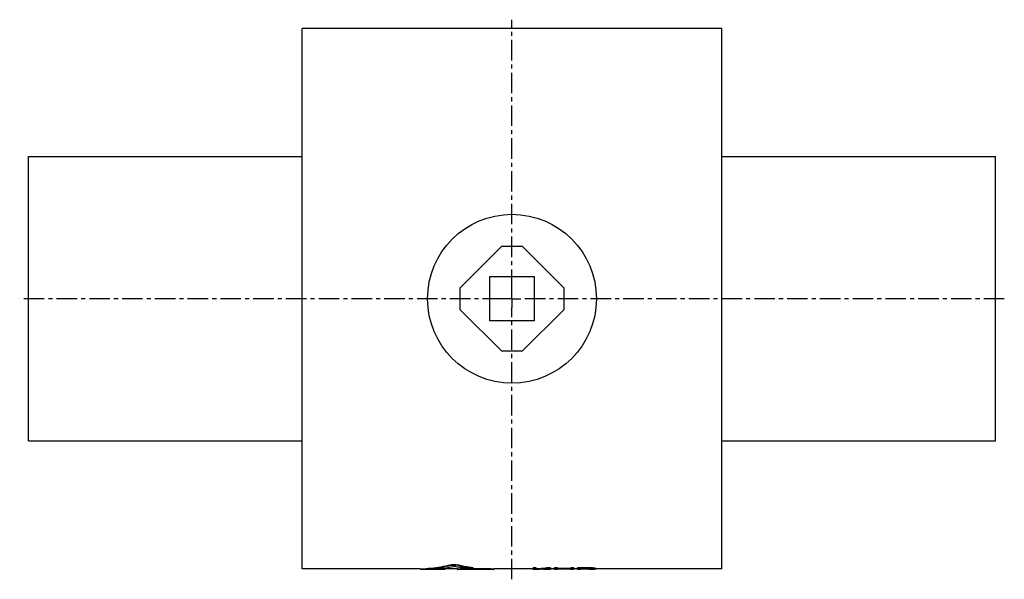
# Model space of a CAD drawing. Header units: millimetres. Extents: x -2 to 552, y 73 to 388.
import ezdxf

# ---------------------------------------------------------------- set-up
doc = ezdxf.new("R2010")
doc.units = ezdxf.units.MM
doc.header["$LTSCALE"] = 30.734
doc.linetypes.add('CENTER', pattern=[0.6, 0.375, -0.075, 0.075, -0.075])
doc.layers.get('0').update_dxf_attribs({"linetype": 'CONTINUOUS'})
doc.layers.add('DEFAULT_1', color=7, linetype='CENTER')

msp = doc.modelspace()

# ---------------------------------------------------------------- linework, layer by layer
at = {"color": 7, "linetype": 'CONTINUOUS'}
for p, q in [((157.46, 78.59), (157.46, 382.59)), ((393.46, 382.59), (157.46, 382.59)), ((393.46, 78.59), (393.46, 382.59)), ((3.46, 150.59), (3.46, 310.59)), ((3.46, 310.59), (157.46, 310.59)), ((393.46, 310.59), (547.46, 310.59)), ((547.46, 150.59), (547.46, 310.59)), ((269.46, 259.95), (246.11, 236.59)), ((281.46, 259.95), (269.46, 259.95)), ((304.82, 236.59), (281.46, 259.95)), ((262.96, 218.09), (262.96, 243.09)), ((262.96, 243.09), (287.96, 243.09)), ((287.96, 243.09), (287.96, 218.09)), ((246.11, 236.59), (246.11, 224.59)), ((304.82, 224.59), (304.82, 236.59)), ((246.11, 224.59), (269.46, 201.23)), ((281.46, 201.23), (304.82, 224.59)), ((287.96, 218.09), (262.96, 218.09)), ((269.46, 201.23), (281.46, 201.23)), ((3.46, 150.59), (157.46, 150.59)), ((393.46, 150.59), (547.46, 150.59)), ((223.97, 78.59), (157.46, 78.59)), ((223.97, 78.62), (223.97, 78.33)), ((224.31, 78.65), (224.31, 78.35)), ((235.99, 78.3), (225.69, 78.3)), ((235.99, 78.37), (229.12, 78.37)), ((235.99, 78.67), (233.42, 78.67)), ((235.99, 78.67), (235.99, 78.37)), ((237.71, 78.62), (237.71, 78.33)), ((244.57, 78.59), (237.71, 78.59)), ((241.19, 80.96), (241.19, 80.66)), ((243.94, 80.96), (243.94, 80.66)), ((244.57, 78.62), (244.57, 78.33)), ((263.46, 78.67), (246.29, 78.67)), ((246.29, 78.67), (246.29, 78.37)), ((263.46, 78.37), (246.29, 78.37)), ((263.46, 78.3), (246.29, 78.3)), ((253.36, 79.26), (253.36, 78.96)), ((253.7, 79.17), (253.7, 78.87)), ((263.46, 78.67), (263.46, 78.37)), ((265.18, 78.62), (265.18, 78.33)), ((287.46, 78.59), (265.18, 78.59)), ((289.09, 79.17), (287.46, 79.17)), ((287.46, 78.29), (287.46, 79.17)), ((289.09, 78.87), (287.46, 78.87)), ((289.09, 78.29), (287.46, 78.29)), ((289.09, 78.45), (289.09, 79.17)), ((289.09, 78.29), (289.09, 78.36)), ((297.21, 79.17), (295.04, 79.17)), ((295.04, 79.17), (295.04, 78.87)), ((297.21, 78.87), (295.04, 78.87)), ((297.21, 78.29), (295.04, 78.29)), ((297.21, 79.17), (297.21, 78.87)), ((299.38, 78.59), (297.21, 78.59)), ((297.21, 78.59), (297.21, 78.29)), ((301, 79.17), (299.38, 79.17)), ((299.38, 78.29), (299.38, 79.17)), ((301, 78.87), (299.38, 78.87)), ((301, 78.29), (299.38, 78.29)), ((301, 78.5), (301, 79.17)), ((308.59, 78.8), (301, 78.8)), ((308.59, 78.5), (301, 78.5)), ((308.59, 78.42), (301, 78.42)), ((301, 78.29), (301, 78.42)), ((310.21, 79.17), (308.59, 79.17)), ((308.59, 78.5), (308.59, 79.17)), ((310.21, 78.87), (308.59, 78.87)), ((308.59, 78.29), (308.59, 78.42)), ((310.21, 78.29), (308.59, 78.29)), ((310.21, 78.29), (310.21, 79.17)), ((312.38, 78.59), (310.21, 78.59)), ((318.88, 79.17), (312.38, 79.17)), ((312.38, 78.29), (312.38, 79.17)), ((318.88, 78.87), (312.38, 78.87)), ((314, 78.29), (312.38, 78.29)), ((319.15, 78.76), (314, 78.76)), ((314, 78.49), (314, 78.76)), ((319.15, 78.49), (314, 78.49)), ((318.88, 78.41), (314, 78.41)), ((314, 78.29), (314, 78.41)), ((318.88, 79.17), (318.88, 78.87)), ((319.15, 78.76), (319.15, 78.49)), ((319.96, 78.73), (319.96, 78.5)), ((320.23, 79.14), (320.23, 78.85)), ((320.5, 78.69), (320.5, 78.53)), ((320.77, 78.58), (320.77, 78.63)), ((321.32, 79.08), (321.32, 78.78)), ((322.13, 78.99), (322.13, 78.69)), ((322.4, 78.56), (322.4, 78.93)), ((393.46, 78.59), (322.4, 78.59))]:
    msp.add_line(p, q, dxfattribs=at)
msp.add_circle((275.46, 230.59), 47.5, dxfattribs=at)
for points, start_tangent, end_tangent in [([(223.98, 78.63), (223.98, 78.63), (224.03, 78.64), (224.15, 78.64), (224.31, 78.65)], (-0.044029, 0.340642), (0.338336, 0.01276)), ([(223.98, 78.33), (223.98, 78.33), (224.03, 78.34), (224.15, 78.34), (224.31, 78.35)], (-0.043802, 0.340807), (0.338368, 0.012814)), ([(225.69, 78.3), (225.37, 78.3), (225.07, 78.3), (224.79, 78.3), (224.53, 78.3), (224.32, 78.31), (224.15, 78.31), (224.04, 78.32), (223.98, 78.32), (223.98, 78.33)], (-1.713932, 0), (-0.22171, 1.725051)), ([(224.31, 78.65), (229.94, 79.05), (235.57, 79.82), (241.19, 80.96)], (17.044355, 0.642809), (16.600084, 3.919243)), ([(224.31, 78.35), (229.94, 78.75), (235.57, 79.52), (241.19, 80.66)], (17.04407, 0.645454), (16.600784, 3.915468)), ([(229.12, 78.37), (233.6, 78.69), (238.09, 79.24), (242.57, 80.02)], (13.549337, 0.595125), (13.295153, 2.679105)), ([(235.99, 78.67), (236.32, 78.67), (236.65, 78.67), (236.94, 78.66), (237.2, 78.66), (237.42, 78.65), (237.58, 78.64), (237.67, 78.63), (237.71, 78.62)], (1.718611, 0), (-0.004855, -0.397323)), ([(235.99, 78.37), (236.32, 78.37), (236.65, 78.37), (236.94, 78.36), (237.2, 78.36), (237.42, 78.35), (237.58, 78.34), (237.67, 78.33), (237.71, 78.33)], (1.718628, 0), (-0.004896, -0.399631)), ([(237.71, 78.33), (237.67, 78.32), (237.58, 78.31), (237.42, 78.31), (237.2, 78.3), (236.94, 78.3), (236.65, 78.3), (236.32, 78.3), (235.99, 78.3)], (-0.004895, -0.399485), (-1.718001, 0)), ([(241.19, 80.96), (241.4, 81), (241.66, 81.03), (241.94, 81.06), (242.25, 81.08), (242.56, 81.08), (242.88, 81.08), (243.18, 81.06), (243.47, 81.04), (243.72, 81), (243.94, 80.96)], (2.690609, 0.635247), (2.69101, -0.633546)), ([(241.19, 80.66), (241.4, 80.7), (241.66, 80.73), (241.94, 80.76), (242.25, 80.78), (242.56, 80.78), (242.88, 80.78), (243.18, 80.76), (243.47, 80.73), (243.72, 80.7), (243.94, 80.66)], (2.69072, 0.634634), (2.691121, -0.632935)), ([(250.61, 78.78), (247.93, 79.11), (245.24, 79.53), (242.57, 80.02)], (-8.094268, 0.86789), (-7.981153, 1.60362)), ([(253.36, 79.26), (250.21, 79.71), (247.07, 80.28), (243.94, 80.96)], (-9.500441, 1.189552), (-9.31982, 2.194169)), ([(253.36, 78.96), (250.21, 79.41), (247.07, 79.98), (243.94, 80.66)], (-9.500237, 1.189358), (-9.320091, 2.192026)), ([(244.57, 78.62), (244.61, 78.63), (244.71, 78.64), (244.86, 78.65), (245.08, 78.66), (245.34, 78.66), (245.63, 78.67), (245.96, 78.67), (246.29, 78.67)], (-0.003826, 0.397334), (1.718607, 0)), ([(244.57, 78.33), (244.61, 78.33), (244.71, 78.34), (244.86, 78.35), (245.08, 78.36), (245.34, 78.36), (245.63, 78.37), (245.96, 78.37), (246.29, 78.37)], (-0.00387, 0.399641), (1.718624, 0)), ([(246.29, 78.3), (245.96, 78.3), (245.64, 78.3), (245.34, 78.3), (245.08, 78.3), (244.86, 78.31), (244.71, 78.31), (244.61, 78.32), (244.57, 78.33)], (-1.718005, 0), (-0.003868, 0.399497)), ([(253.7, 78.87), (253.68, 78.85), (253.6, 78.82), (253.46, 78.8), (253.26, 78.77), (253.01, 78.76), (252.72, 78.74), (252.41, 78.73), (252.08, 78.73), (251.74, 78.73), (251.41, 78.74), (251.11, 78.75), (250.84, 78.76), (250.61, 78.78)], (-0.808086, -2.833888), (-3.090685, 0.331392)), ([(253.36, 79.26), (253.53, 79.23), (253.65, 79.21), (253.7, 79.18), (253.7, 79.17)], (0.359809, -0.045052), (-0.094265, -0.330607)), ([(253.36, 78.96), (253.53, 78.94), (253.65, 78.91), (253.7, 78.88), (253.7, 78.87)], (0.359808, -0.045045), (-0.094269, -0.330593)), ([(263.46, 78.67), (263.8, 78.67), (264.12, 78.67), (264.41, 78.66), (264.67, 78.66), (264.89, 78.65), (265.05, 78.64), (265.15, 78.63), (265.18, 78.62)], (1.718611, 0), (-0.004855, -0.397323)), ([(263.46, 78.37), (263.8, 78.37), (264.12, 78.37), (264.41, 78.36), (264.67, 78.36), (264.89, 78.35), (265.05, 78.34), (265.15, 78.33), (265.18, 78.33)], (1.718628, 0), (-0.004896, -0.399631)), ([(265.18, 78.33), (265.15, 78.32), (265.05, 78.31), (264.89, 78.31), (264.67, 78.3), (264.41, 78.3), (264.12, 78.3), (263.8, 78.3), (263.46, 78.3)], (-0.004895, -0.399485), (-1.718001, 0)), ([(289.09, 78.75), (291.07, 78.86), (293.06, 79), (295.04, 79.17)], (5.966664, 0.289385), (5.94798, 0.553495)), ([(289.09, 78.45), (291.07, 78.56), (292.33, 78.64)], (3.242109, 0.157528), (3.237398, 0.235625)), ([(289.09, 78.36), (289.72, 78.38), (290.35, 78.41), (290.98, 78.43)], (1.896274, 0.059998), (1.895337, 0.084576)), ([(292.33, 78.36), (290.98, 78.43)], (-1.347712, 0.062984), (-1.346004, 0.092096)), ([(292.33, 78.64), (292.4, 78.65)], (0.069291, 0.005043), (0.069288, 0.005079)), ([(292.34, 78.36), (292.33, 78.36)], (-0.008849, 0.000412), (-0.008849, 0.000414)), ([(292.34, 78.5), (293.96, 78.6), (295.04, 78.68)], (2.709548, 0.154109), (2.705833, 0.209646)), ([(295.05, 78.34), (293.96, 78.39), (292.34, 78.5)], (-2.714144, 0.105586), (-2.706629, 0.226863)), ([(295.04, 78.29), (293.69, 78.31), (292.34, 78.36)], (-2.70771, 0.00768), (-2.70485, 0.126023)), ([(292.4, 78.65), (293.06, 78.7), (295.04, 78.87)], (2.651197, 0.194331), (2.646851, 0.246306)), ([(297.21, 78.59), (295.59, 78.62), (294.63, 78.65)], (-2.57867, 0.006725), (-2.576074, 0.117431)), ([(295.04, 78.68), (295.06, 78.68)], (0.015222, 0.001179), (0.015222, 0.001181)), ([(297.21, 78.29), (295.59, 78.32), (295.05, 78.34)], (-2.164641, 0.006229), (-2.163075, 0.084148)), ([(295.06, 78.68), (295.59, 78.73), (297.21, 78.87)], (2.153437, 0.167096), (2.150427, 0.202044)), ([(320.23, 79.14), (319.78, 79.15), (319.33, 79.16), (318.88, 79.17)], (-1.354169, 0.023606), (-1.35416, 0.024107)), ([(320.23, 78.85), (319.78, 78.85), (319.33, 78.86), (318.88, 78.87)], (-1.354169, 0.023607), (-1.35416, 0.024107)), ([(318.88, 78.41), (319.33, 78.42), (319.78, 78.42), (320.23, 78.42)], (1.354167, 0.011081), (1.354162, 0.011583)), ([(319.96, 78.73), (319.69, 78.74), (319.42, 78.75), (319.15, 78.76)], (-0.812507, 0.021104), (-0.812493, 0.021605)), ([(319.15, 78.49), (319.42, 78.49), (319.69, 78.5), (319.96, 78.5)], (0.812504, 0.014092), (0.812496, 0.014593)), ([(320.5, 78.69), (320.32, 78.71), (320.14, 78.72), (319.96, 78.73)], (-0.541743, 0.040212), (-0.541591, 0.042202)), ([(319.96, 78.5), (320.14, 78.51), (320.32, 78.52), (320.5, 78.53)], (0.541723, 0.029189), (0.541611, 0.031188)), ([(321.32, 79.08), (320.95, 79.1), (320.59, 79.12), (320.23, 79.14)], (-1.083476, 0.066312), (-1.083192, 0.070807)), ([(321.32, 78.78), (320.95, 78.8), (320.59, 78.82), (320.23, 78.85)], (-1.083476, 0.066324), (-1.083192, 0.07081)), ([(320.23, 78.42), (320.59, 78.43), (320.95, 78.45), (321.32, 78.46)], (1.083411, 0.034753), (1.083257, 0.039264)), ([(320.77, 78.63), (320.68, 78.65), (320.59, 78.67), (320.5, 78.69)], (-0.271289, 0.055898), (-0.270365, 0.060205)), ([(320.5, 78.53), (320.56, 78.54)], (0.0602, 0.0104), (0.060162, 0.010616)), ([(320.56, 78.54), (320.59, 78.55), (320.68, 78.56), (320.71, 78.57)], (0.150584, 0.026571), (0.15034, 0.027918)), ([(320.71, 78.57), (320.77, 78.58)], (0.060209, 0.011181), (0.060169, 0.011396)), ([(322.13, 78.99), (321.86, 79.02), (321.59, 79.05), (321.32, 79.08)], (-0.812906, 0.080421), (-0.812081, 0.088359)), ([(322.13, 78.69), (321.86, 78.72), (321.59, 78.75), (321.32, 78.78)], (-0.812905, 0.080453), (-0.812082, 0.088375)), ([(321.32, 78.46), (321.59, 78.48), (321.86, 78.5), (322.13, 78.52)], (0.81277, 0.052373), (0.812216, 0.060357)), ([(322.4, 78.93), (322.31, 78.95), (322.22, 78.97), (322.13, 78.99)], (-0.271289, 0.055865), (-0.270365, 0.060182)), ([(322.4, 78.63), (322.31, 78.65), (322.22, 78.67), (322.13, 78.69)], (-0.271289, 0.055898), (-0.270365, 0.060205)), ([(322.13, 78.52), (322.22, 78.53), (322.31, 78.55), (322.4, 78.56)], (0.271211, 0.045347), (0.270443, 0.049722))]:
    msp.add_spline(points, degree=3, dxfattribs=dict(at, start_tangent=start_tangent, end_tangent=end_tangent))
at = {"layer": 'DEFAULT_1', "color": 2, "linetype": 'CENTER'}
for p, q in [((275.46, 235.59), (275.46, 387.59)), ((275.46, 230.59), (275.46, 235.59)), ((270.46, 230.59), (-1.54, 230.59)), ((275.46, 230.59), (270.46, 230.59)), ((275.46, 230.59), (275.46, 225.59)), ((275.46, 230.59), (280.46, 230.59)), ((552.46, 230.59), (280.46, 230.59)), ((275.46, 72.74), (275.46, 225.59))]:
    msp.add_line(p, q, dxfattribs=at)

doc.saveas('drawing.dxf')
